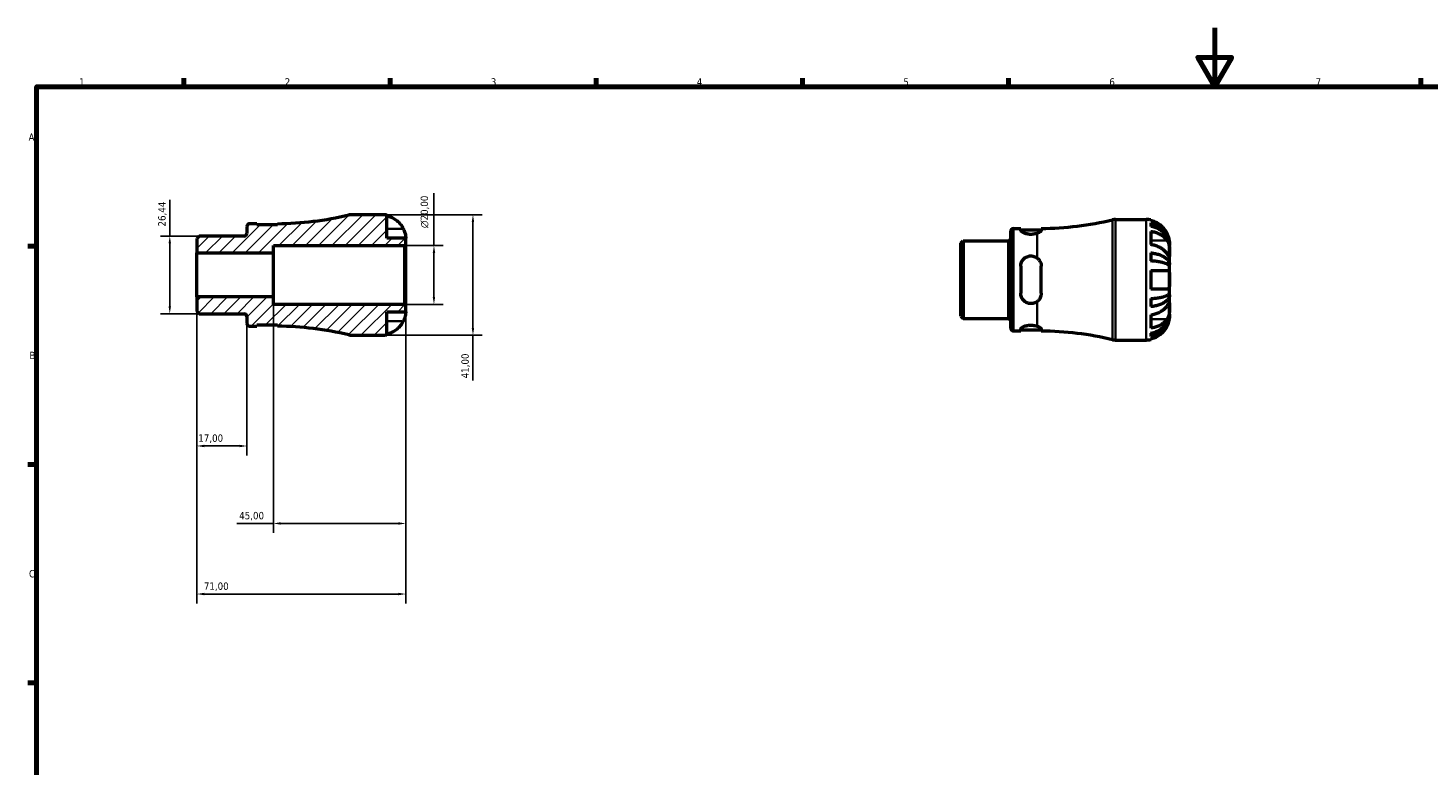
# Model space of a CAD drawing. Header units: millimetres. Extents: x 0 to 902, y 0 to 594.
# Tile 3 of 5: x 17 to 493, y 343 to 594. Entities that reach past the tile are written whole.
import ezdxf

# ---------------------------------------------------------------- set-up
doc = ezdxf.new("R2010")
doc.units = ezdxf.units.MM
for name, color, linetype, lineweight in [('Border (ISO)', 7, 'Continuous', 70), ('Dimension (ISO)', 7, 'Continuous', 25), ('Hatch (ISO)', 7, 'Continuous', 18), ('Visible (ISO)', 7, 'Continuous', 50), ('Visible Narrow (ISO)', 7, 'Continuous', 35)]:
    doc.layers.add(name, color=color, linetype=linetype, lineweight=lineweight)
doc.styles.add('Note Text (ISO)', font='tahoma.ttf')
doc.dimstyles.new('Default (ISO)', dxfattribs={"dimtxt": 2.5, "dimasz": 2.5, "dimexe": 3.175, "dimexo": 0, "dimgap": 0.762, "dimtad": 1, "dimrnd": 1e-08, "dimzin": 0, "dimtxsty": 'Note Text (ISO)', "dimcen": 0.09, "dimdle": 10, "dimclrd": 256, "dimclre": 256, "dimclrt": 232, "dimazin": 0, "dimtfac": 1.40208, "dimtmove": 0, "dimatfit": 3, "dimfxl": 1, "dimtolj": 1, "dimtzin": 0, "dimlwd": -1, "dimlwe": -1, "dimarcsym": 0})

# ---------------------------------------------------------------- blocks, each defined once
blk = doc.blocks.new('Borders Default Border')
at = {"layer": 'Border (ISO)'}
for p, q in [((70.08, 574), (70.08, 576.9)), ((140.17, 574), (140.17, 576.9)), ((210.25, 574), (210.25, 576.9)), ((280.33, 574), (280.33, 576.9)), ((350.42, 574), (350.42, 576.9)), ((490.58, 574), (490.58, 576.9)), ((20, 519.75), (17.1, 519.75)), ((20, 445.5), (17.1, 445.5)), ((20, 371.25), (17.1, 371.25))]:
    blk.add_line(p, q, dxfattribs=at)
at = {"layer": 'Border (ISO)', "flags": 128}
for points in [[(420.5, 594), (420.5, 574), (414.73, 584), (426.27, 584), (420.5, 574)], [(20, 20), (20, 574), (821, 574), (821, 20), (20, 20)]]:
    blk.add_lwpolyline(points, dxfattribs=at)
at = {"layer": 'Border (ISO)', "color": 232, "true_color": 0xca0064, "char_height": 2.5, "attachment_point": 7, "style": 'Note Text (ISO)'}
for s, insert in [('1', (34.48, 574.4)), ('2', (104.37, 574.4)), ('3', (174.43, 574.35)), ('4', (244.42, 574.4)), ('5', (314.64, 574.35)), ('6', (384.66, 574.35)), ('7', (454.77, 574.4)), ('A', (17.29, 555.62)), ('B', (17.59, 481.37)), ('C', (17.43, 407.08))]:
    blk.add_mtext(s, dxfattribs=dict(at, insert=insert))
blk = doc.blocks.new('*D7')
at = {"layer": 'Defpoints', "color": 0, "transparency": 16777216}
for p in [(65.29, 523.22), (75.29, 523.22), (75.29, 496.78)]:
    blk.add_point(p, dxfattribs=at)
at = {"layer": 'Dimension (ISO)', "transparency": 16777216}
for p, q in [((65.29, 523.22), (65.29, 535.53)), ((75.29, 523.22), (62.12, 523.22)), ((65.29, 499.28), (65.29, 520.72)), ((75.29, 496.78), (62.12, 496.78))]:
    blk.add_line(p, q, dxfattribs=at)
for points in [[(64.88, 520.72), (65.71, 520.72), (65.29, 523.22)], [(64.88, 499.28), (65.71, 499.28), (65.29, 496.78)]]:
    blk.add_solid(points, dxfattribs=at)
at = {"layer": 'Dimension (ISO)', "color": 232, "true_color": 0xca0064, "transparency": 16777216, "insert": (61.36, 526.48), "char_height": 2.5, "attachment_point": 1, "rotation": 90, "style": 'Note Text (ISO)'}
blk.add_mtext('\\A1;26,44', dxfattribs=at)
blk = doc.blocks.new('*D8')
at = {"layer": 'Defpoints', "color": 0, "transparency": 16777216}
for p in [(100.5, 502.5), (145.5, 499.59), (100.5, 425.47)]:
    blk.add_point(p, dxfattribs=at)
at = {"layer": 'Dimension (ISO)', "transparency": 16777216}
for p, q in [((100.5, 502.5), (100.5, 422.29)), ((145.5, 499.59), (145.5, 422.29)), ((100.5, 425.47), (88.13, 425.47)), ((143, 425.47), (103, 425.47))]:
    blk.add_line(p, q, dxfattribs=at)
for points in [[(103, 425.89), (103, 425.05), (100.5, 425.47)], [(143, 425.89), (143, 425.05), (145.5, 425.47)]]:
    blk.add_solid(points, dxfattribs=at)
at = {"layer": 'Dimension (ISO)', "color": 232, "true_color": 0xca0064, "transparency": 16777216, "insert": (88.89, 429.4), "char_height": 2.5, "attachment_point": 1, "style": 'Note Text (ISO)'}
blk.add_mtext('\\A1;45,00', dxfattribs=at)
blk = doc.blocks.new('*D9')
at = {"layer": 'Defpoints', "color": 0, "transparency": 16777216}
for p in [(145.09, 520), (155.09, 520), (145.09, 500)]:
    blk.add_point(p, dxfattribs=at)
at = {"layer": 'Dimension (ISO)', "transparency": 16777216}
for p, q in [((155.09, 520), (155.09, 537.82)), ((145.09, 520), (158.26, 520)), ((155.09, 502.5), (155.09, 517.5)), ((145.09, 500), (158.26, 500))]:
    blk.add_line(p, q, dxfattribs=at)
for points in [[(154.67, 517.5), (155.51, 517.5), (155.09, 520)], [(154.67, 502.5), (155.51, 502.5), (155.09, 500)]]:
    blk.add_solid(points, dxfattribs=at)
at = {"layer": 'Dimension (ISO)', "color": 232, "true_color": 0xca0064, "transparency": 16777216, "insert": (150.57, 525.94), "char_height": 2.5, "attachment_point": 1, "rotation": 90, "style": 'Note Text (ISO)'}
blk.add_mtext('\\A1;\\fAIGDT|b0|i0;\\H2.5000;\\ln\\fTahoma|b0|i0;\\H2.5000;20,00', dxfattribs=at)
blk = doc.blocks.new('*D10')
at = {"layer": 'Defpoints', "color": 0, "transparency": 16777216}
for p in [(137.5, 530.5), (137.5, 489.5), (168.35, 489.5)]:
    blk.add_point(p, dxfattribs=at)
at = {"layer": 'Dimension (ISO)', "transparency": 16777216}
for p, q in [((137.5, 530.5), (171.52, 530.5)), ((168.35, 528), (168.35, 492)), ((137.5, 489.5), (171.52, 489.5)), ((168.35, 489.5), (168.35, 474.07))]:
    blk.add_line(p, q, dxfattribs=at)
for points in [[(167.93, 528), (168.76, 528), (168.35, 530.5)], [(167.93, 492), (168.76, 492), (168.35, 489.5)]]:
    blk.add_solid(points, dxfattribs=at)
at = {"layer": 'Dimension (ISO)', "color": 232, "true_color": 0xca0064, "transparency": 16777216, "insert": (164.41, 474.83), "char_height": 2.5, "attachment_point": 1, "rotation": 90, "style": 'Note Text (ISO)'}
blk.add_mtext('\\A1;41,00', dxfattribs=at)
blk = doc.blocks.new('*D12')
at = {"layer": 'Defpoints', "color": 0, "transparency": 16777216}
for p in [(74.5, 502.5), (91.5, 493.5), (74.5, 451.82)]:
    blk.add_point(p, dxfattribs=at)
at = {"layer": 'Dimension (ISO)', "transparency": 16777216}
for p, q in [((74.5, 502.5), (74.5, 448.64)), ((91.5, 493.5), (91.5, 448.64)), ((89, 451.82), (77, 451.82))]:
    blk.add_line(p, q, dxfattribs=at)
for points in [[(77, 452.24), (77, 451.4), (74.5, 451.82)], [(89, 452.24), (89, 451.4), (91.5, 451.82)]]:
    blk.add_solid(points, dxfattribs=at)
at = {"layer": 'Dimension (ISO)', "color": 232, "true_color": 0xca0064, "transparency": 16777216, "insert": (74.98, 455.75), "char_height": 2.5, "attachment_point": 1, "style": 'Note Text (ISO)'}
blk.add_mtext('\\A1;17,00', dxfattribs=at)
blk = doc.blocks.new('*D13')
at = {"layer": 'Defpoints', "color": 0, "transparency": 16777216}
for p in [(74.5, 502.5), (145.5, 499.59), (74.5, 401.47)]:
    blk.add_point(p, dxfattribs=at)
at = {"layer": 'Dimension (ISO)', "transparency": 16777216}
for p, q in [((74.5, 502.5), (74.5, 398.3)), ((145.5, 499.59), (145.5, 398.3)), ((143, 401.47), (77, 401.47))]:
    blk.add_line(p, q, dxfattribs=at)
for points in [[(77, 401.89), (77, 401.05), (74.5, 401.47)], [(143, 401.89), (143, 401.05), (145.5, 401.47)]]:
    blk.add_solid(points, dxfattribs=at)
at = {"layer": 'Dimension (ISO)', "color": 232, "true_color": 0xca0064, "transparency": 16777216, "insert": (76.88, 405.4), "char_height": 2.5, "attachment_point": 1, "style": 'Note Text (ISO)'}
blk.add_mtext('\\A1;71,00', dxfattribs=at)

msp = doc.modelspace()

# ---------------------------------------------------------------- hatches: boundary and pattern name
at = {"layer": 'Hatch (ISO)'}
h = msp.add_hatch(dxfattribs=at)
h.set_pattern_fill('ANSI31', color=256, scale=25.4, style=0)
h.set_pattern_definition([(45, (0, 0), (-2.245064, 2.245064), [])])
edge = h.paths.add_edge_path()
edge.add_line((74.499, 497.573), (75.292, 496.779))
edge.add_line((75.292, 496.779), (90.574, 496.779))
edge.add_ellipse((90.574, 495.854), major_axis=(0, 0.925), ratio=1, start_angle=270, end_angle=360, ccw=False)
edge.add_line((91.499, 495.854), (91.499, 493.5))
edge.add_ellipse((92.424, 493.5), major_axis=(-0.925, 0), ratio=1, start_angle=0, end_angle=90)
edge.add_line((92.424, 492.575), (94.874, 492.575))
edge.add_line((94.874, 492.575), (94.874, 492.975))
edge.add_line((94.874, 492.975), (101.874, 492.975))
edge.add_line((101.874, 492.975), (101.874, 492.567))
edge.add_ellipse((100.499, 380.272), major_axis=(1.375, 112.295), ratio=1, start_angle=347.50261, end_angle=360, ccw=False)
edge.add_ellipse((127.078, 493.6), major_axis=(-0.936, -3.992), ratio=1, start_angle=0, end_angle=13.19891)
edge.add_line((127.078, 489.5), (137.499, 489.5))
edge.add_ellipse((137.499, 497.5), major_axis=(0, -8), ratio=1, start_angle=0, end_angle=11.53696)
edge.add_line((139.099, 489.662), (139.099, 497.5))
edge.add_line((139.099, 497.5), (145.499, 497.5))
edge.add_line((145.499, 497.5), (145.499, 499.59))
edge.add_line((145.499, 499.59), (145.089, 500))
edge.add_line((145.089, 500), (100.499, 500))
edge.add_line((100.499, 500), (100.499, 502.5))
edge.add_line((100.499, 502.5), (74.499, 502.5))
edge.add_line((74.499, 502.5), (74.499, 497.573))
edge = h.paths.add_edge_path()
edge.add_line((75.292, 523.221), (74.499, 522.427))
edge.add_line((74.499, 522.427), (74.499, 517.5))
edge.add_line((74.499, 517.5), (100.499, 517.5))
edge.add_line((100.499, 517.5), (100.499, 520))
edge.add_line((100.499, 520), (145.089, 520))
edge.add_line((145.089, 520), (145.499, 520.41))
edge.add_line((145.499, 520.41), (145.499, 522.5))
edge.add_line((145.499, 522.5), (139.099, 522.5))
edge.add_line((139.099, 522.5), (139.099, 530.338))
edge.add_ellipse((137.499, 522.5), major_axis=(1.6, 7.838), ratio=1, start_angle=0, end_angle=11.53696)
edge.add_line((137.499, 530.5), (127.078, 530.5))
edge.add_ellipse((127.078, 526.4), major_axis=(0, 4.1), ratio=1, start_angle=0, end_angle=13.19891)
edge.add_ellipse((100.499, 639.728), major_axis=(25.642, -109.337), ratio=1, start_angle=347.50261, end_angle=360, ccw=False)
edge.add_line((101.874, 527.433), (101.874, 527.025))
edge.add_line((101.874, 527.025), (94.874, 527.025))
edge.add_line((94.874, 527.025), (94.874, 527.425))
edge.add_line((94.874, 527.425), (92.424, 527.425))
edge.add_ellipse((92.424, 526.5), major_axis=(0, 0.925), ratio=1, start_angle=0, end_angle=90)
edge.add_line((91.499, 526.5), (91.499, 524.145))
edge.add_ellipse((90.574, 524.145), major_axis=(0.925, 0), ratio=1, start_angle=270, end_angle=360, ccw=False)
edge.add_line((90.574, 523.221), (75.292, 523.221))

# ---------------------------------------------------------------- linework, layer by layer
at = {"layer": 'Visible (ISO)'}
for p, q in [((137.499, 530.5), (127.078, 530.5)), ((139.099, 522.5), (139.099, 530.338)), ((386.733, 528.866), (397.154, 528.866)), ((398.754, 528.704), (398.754, 528.451)), ((91.499, 526.5), (91.499, 524.145)), ((94.874, 527.425), (92.424, 527.425)), ((94.874, 527.025), (94.874, 527.425)), ((101.874, 527.025), (94.874, 527.025)), ((101.874, 527.433), (101.874, 527.025)), ((351.154, 491.866), (351.154, 524.866)), ((352.079, 525.791), (354.529, 525.791)), ((354.529, 525.791), (354.529, 525.173)), ((354.529, 525.391), (361.529, 525.391)), ((361.529, 525.181), (361.529, 525.799)), ((398.754, 527.677), (398.754, 526.533)), ((398.754, 524.831), (398.754, 520.305)), ((75.292, 523.221), (74.499, 522.427)), ((74.499, 522.427), (74.499, 517.5)), ((90.574, 523.221), (75.292, 523.221)), ((100.499, 517.5), (100.499, 520)), ((100.499, 520), (145.089, 520)), ((145.499, 522.5), (139.099, 522.5)), ((145.089, 520), (145.499, 520.41)), ((145.089, 520), (145.089, 500)), ((145.499, 520.41), (145.499, 522.5)), ((145.499, 499.59), (145.499, 520.41)), ((334.154, 520.793), (334.947, 521.586)), ((334.154, 495.939), (334.154, 520.793)), ((334.947, 521.586), (350.229, 521.586)), ((334.947, 521.586), (334.947, 495.145)), ((405.154, 520.061), (405.146, 520.061)), ((405.154, 520.061), (405.154, 520.866)), ((405.154, 519.755), (405.154, 520.061)), ((405.154, 517.205), (405.154, 519.755)), ((74.499, 517.5), (100.499, 517.5)), ((74.499, 502.5), (74.499, 517.5)), ((100.499, 502.5), (100.499, 517.5)), ((398.754, 517.509), (398.754, 514.747)), ((405.154, 513.516), (405.154, 517.205)), ((354.529, 512.966), (354.529, 503.766)), ((361.529, 503.766), (361.529, 512.966)), ((398.754, 511.566), (398.754, 505.166)), ((405.154, 513.516), (404.595, 513.516)), ((405.154, 512.777), (405.154, 513.516)), ((405.154, 508.366), (405.154, 512.777)), ((405.154, 503.954), (405.154, 508.366)), ((100.499, 502.5), (74.499, 502.5)), ((74.499, 502.5), (74.499, 497.573)), ((100.499, 500), (100.499, 502.5)), ((145.089, 500), (100.499, 500)), ((145.499, 499.59), (145.089, 500)), ((398.754, 501.985), (398.754, 499.223)), ((405.154, 503.215), (404.595, 503.215)), ((405.154, 503.215), (405.154, 503.954)), ((405.154, 499.527), (405.154, 503.215)), ((74.499, 497.573), (75.292, 496.779)), ((75.292, 496.779), (90.574, 496.779)), ((91.499, 495.854), (91.499, 493.5)), ((139.099, 489.662), (139.099, 497.5)), ((139.099, 497.5), (145.499, 497.5)), ((145.499, 497.5), (145.499, 499.59)), ((334.154, 495.939), (334.947, 495.145)), ((334.947, 495.145), (350.229, 495.145)), ((398.754, 496.426), (398.754, 491.901)), ((405.154, 496.67), (405.146, 496.67)), ((405.154, 496.976), (405.154, 499.527)), ((405.154, 496.67), (405.154, 496.976)), ((405.154, 495.866), (405.154, 496.67)), ((92.424, 492.575), (94.874, 492.575)), ((94.874, 492.575), (94.874, 492.975)), ((94.874, 492.975), (101.874, 492.975)), ((101.874, 492.975), (101.874, 492.567)), ((352.079, 490.941), (354.529, 490.941)), ((354.529, 491.559), (354.529, 490.941)), ((354.529, 491.341), (361.529, 491.341)), ((361.529, 490.932), (361.529, 491.55)), ((398.754, 490.198), (398.754, 489.054)), ((127.078, 489.5), (137.499, 489.5)), ((386.733, 487.866), (397.154, 487.866)), ((398.754, 488.281), (398.754, 488.027))]:
    msp.add_line(p, q, dxfattribs=at)
for centre, radius, start, end in [((100.499, 639.728), 112.303, 270.70153, 283.19891), ((127.078, 526.4), 4.1, 90, 103.19891), ((137.499, 522.5), 8, 78.46304, 90), ((360.154, 638.094), 112.303, 270.70153, 283.19891), ((386.733, 524.766), 4.1, 90, 103.19891), ((397.154, 520.866), 8, 78.46304, 90), ((90.574, 524.145), 0.925, 270, 0), ((92.424, 526.5), 0.925, 90, 180), ((352.079, 524.866), 0.925, 90, 180), ((350.229, 522.511), 0.925, 270, 0), ((90.574, 495.854), 0.925, 0, 90), ((350.229, 494.22), 0.925, 0, 90), ((92.424, 493.5), 0.925, 180, 270), ((100.499, 380.272), 112.303, 76.80109, 89.29847), ((352.079, 491.866), 0.925, 180, 270), ((360.154, 378.637), 112.303, 76.80109, 89.29847), ((127.078, 493.6), 4.1, 256.80109, 270), ((137.499, 497.5), 8, 270, 281.53696), ((386.733, 491.966), 4.1, 256.80109, 270), ((397.154, 495.866), 8, 270, 281.53696)]:
    msp.add_arc(centre, radius, start, end, dxfattribs=at)
for points, knots in [([(139.099, 530.085), (139.607, 529.98), (140.103, 529.823), (140.998, 529.45), (141.477, 529.197), (142.371, 528.595), (142.785, 528.246), (143.485, 527.541), (143.834, 527.118), (144.341, 526.351), (144.526, 526.024), (144.682, 525.7)], [0.1517835, 0.1517835, 0.1517835, 0.1517835, 0.29453183, 0.29453183, 0.44272575, 0.44272575, 0.59091966, 0.59091966, 0.74090906, 0.74090906, 0.84386421, 0.84386421, 0.84386421, 0.84386421]), ([(404.337, 524.066), (404.181, 524.39), (403.997, 524.717), (403.489, 525.484), (403.14, 525.907), (402.44, 526.612), (402.026, 526.961), (401.132, 527.562), (400.653, 527.815), (399.758, 528.188), (399.262, 528.346), (398.754, 528.451)], [4.03217579, 4.03217579, 4.03217579, 4.03217579, 4.13513094, 4.13513094, 4.28512034, 4.28512034, 4.43331426, 4.43331426, 4.58150818, 4.58150818, 4.72425651, 4.72425651, 4.72425651, 4.72425651]), ([(144.682, 525.7), (144.747, 525.564), (144.809, 525.427), (144.956, 525.082), (145.035, 524.875), (145.172, 524.474), (145.23, 524.281), (145.344, 523.846), (145.391, 523.615), (145.469, 523.127), (145.486, 522.902), (145.501, 522.584), (145.499, 522.5), (145.499, 522.5)], [-0.5159245, -0.5159245, -0.5159245, -0.5159245, -0.47074715, -0.47074715, -0.40311077, -0.40311077, -0.33740557, -0.33740557, -0.24866964, -0.24866964, -0.12673966, -0.12673966, 0, 0, 0, 0]), ([(360.154, 524.15), (359.917, 524.066), (359.648, 523.989), (358.937, 523.841), (358.471, 523.794), (358.029, 523.794), (357.587, 523.794), (357.121, 523.841), (356.272, 524.017), (355.888, 524.144), (355.266, 524.415), (354.99, 524.58), (354.621, 524.897), (354.529, 525.049), (354.529, 525.173)], [-0.22207437, -0.22207437, -0.22207437, -0.22207437, -0.1325158, -0.1325158, 0, 0, 0, 0.1325158, 0.1325158, 0.2650316, 0.2650316, 0.40568543, 0.40568543, 0.54633926, 0.54633926, 0.54633926, 0.54633926]), ([(361.529, 525.181), (361.529, 525.163), (361.527, 525.145), (361.519, 525.104), (361.512, 525.082), (361.483, 525.01), (361.452, 524.958), (361.291, 524.757), (361.09, 524.599), (360.628, 524.342), (360.406, 524.24), (360.154, 524.15)], [-0.33746299, -0.33746299, -0.33746299, -0.33746299, -0.31683558, -0.31683558, -0.29323396, -0.29323396, -0.2416277, -0.2416277, -0.09880991, -0.09880991, -0.00001656, -0.00001656, -0.00001656, -0.00001656]), ([(398.754, 527.677), (399.267, 527.576), (399.769, 527.423), (400.668, 527.061), (401.148, 526.818), (402.043, 526.238), (402.458, 525.902), (403.157, 525.225), (403.504, 524.821), (404.102, 523.952), (404.354, 523.487), (404.733, 522.6), (404.895, 522.096), (405.105, 521.068), (405.154, 520.542), (405.154, 520.061)], [0.1517731, 0.1517731, 0.1517731, 0.1517731, 0.2959053, 0.2959053, 0.44402, 0.44402, 0.5921347, 0.5921347, 0.7405595, 0.7405595, 0.8889844, 0.8889844, 1.0379976, 1.0379976, 1.1870108, 1.1870108, 1.1870108, 1.1870108]), ([(405.154, 519.755), (405.154, 520.183), (405.105, 520.651), (404.895, 521.566), (404.733, 522.014), (404.354, 522.804), (404.102, 523.218), (403.504, 523.991), (403.157, 524.351), (402.458, 524.953), (402.043, 525.252), (401.148, 525.768), (400.668, 525.985), (399.769, 526.307), (399.267, 526.443), (398.754, 526.533)], [3.5727317, 3.5727317, 3.5727317, 3.5727317, 3.721745, 3.721745, 3.8707582, 3.8707582, 4.019183, 4.019183, 4.1676079, 4.1676079, 4.3157226, 4.3157226, 4.4638373, 4.4638373, 4.6079695, 4.6079695, 4.6079695, 4.6079695]), ([(398.754, 524.831), (399.262, 524.757), (399.758, 524.645), (400.653, 524.381), (401.132, 524.203), (402.026, 523.777), (402.44, 523.531), (403.14, 523.032), (403.489, 522.733), (403.997, 522.191), (404.181, 521.959), (404.337, 521.73)], [0.1517835, 0.1517835, 0.1517835, 0.1517835, 0.29453183, 0.29453183, 0.44272575, 0.44272575, 0.59091966, 0.59091966, 0.74090906, 0.74090906, 0.84386421, 0.84386421, 0.84386421, 0.84386421]), ([(405.154, 520.866), (405.154, 520.866), (405.156, 520.942), (405.144, 521.218), (405.132, 521.396), (405.074, 521.828), (405.03, 522.073), (404.918, 522.529), (404.862, 522.726), (404.732, 523.124), (404.659, 523.324), (404.503, 523.706), (404.423, 523.887), (404.337, 524.066)], [-2.21111993, -2.21111993, -2.21111993, -2.21111993, -2.0898399, -2.0898399, -1.98614814, -1.98614814, -1.88775858, -1.88775858, -1.81973063, -1.81973063, -1.75376732, -1.75376732, -1.69399568, -1.69399568, -1.69399568, -1.69399568]), ([(404.337, 517.205), (404.181, 517.434), (403.997, 517.665), (403.489, 518.207), (403.14, 518.506), (402.44, 519.005), (402.026, 519.252), (401.132, 519.677), (400.653, 519.856), (399.758, 520.12), (399.262, 520.231), (398.754, 520.305)], [4.03217579, 4.03217579, 4.03217579, 4.03217579, 4.13513094, 4.13513094, 4.28512034, 4.28512034, 4.43331426, 4.43331426, 4.58150818, 4.58150818, 4.72425651, 4.72425651, 4.72425651, 4.72425651]), ([(404.337, 521.73), (404.404, 521.631), (404.469, 521.523), (404.615, 521.246), (404.693, 521.069), (404.828, 520.693), (404.885, 520.497), (404.999, 520.012), (405.046, 519.722), (405.124, 519.023), (405.141, 518.623), (405.156, 517.858), (405.154, 517.503), (405.154, 517.205)], [-0.51605321, -0.51605321, -0.51605321, -0.51605321, -0.46927389, -0.46927389, -0.40272959, -0.40272959, -0.33754407, -0.33754407, -0.24860938, -0.24860938, -0.12674173, -0.12674173, 0, 0, 0, 0]), ([(354.529, 512.966), (354.529, 513.418), (354.621, 513.894), (354.99, 514.765), (355.266, 515.16), (355.888, 515.767), (356.272, 516.027), (357.121, 516.377), (357.587, 516.466), (358.471, 516.466), (358.937, 516.377), (359.648, 516.084), (359.917, 515.928), (360.154, 515.747)], [0.53228216, 0.53228216, 0.53228216, 0.53228216, 0.67293599, 0.67293599, 0.81358982, 0.81358982, 0.94610562, 0.94610562, 1.07862142, 1.07862142, 1.21113722, 1.21113722, 1.30069578, 1.30069578, 1.30069578, 1.30069578]), ([(360.154, 515.747), (360.344, 515.602), (360.517, 515.438), (360.873, 515.028), (361.043, 514.772), (361.301, 514.24), (361.395, 513.967), (361.483, 513.547), (361.504, 513.406), (361.525, 513.165), (361.529, 513.066), (361.529, 512.966)], [-0.33780606, -0.33780606, -0.33780606, -0.33780606, -0.2631757, -0.2631757, -0.16628168, -0.16628168, -0.07560271, -0.07560271, -0.03105233, -0.03105233, 0, 0, 0, 0]), ([(398.754, 517.509), (399.267, 517.456), (399.769, 517.375), (400.668, 517.186), (401.148, 517.058), (402.043, 516.754), (402.458, 516.578), (403.157, 516.223), (403.504, 516.012), (404.102, 515.556), (404.354, 515.312), (404.733, 514.847), (404.895, 514.583), (405.105, 514.044), (405.154, 513.769), (405.154, 513.516)], [0.1517731, 0.1517731, 0.1517731, 0.1517731, 0.2959053, 0.2959053, 0.44402, 0.44402, 0.5921347, 0.5921347, 0.7405595, 0.7405595, 0.8889844, 0.8889844, 1.0379976, 1.0379976, 1.1870108, 1.1870108, 1.1870108, 1.1870108]), ([(405.154, 512.777), (405.154, 512.902), (405.105, 513.038), (404.895, 513.304), (404.733, 513.434), (404.354, 513.663), (404.102, 513.784), (403.504, 514.008), (403.157, 514.113), (402.458, 514.288), (402.043, 514.375), (401.148, 514.525), (400.668, 514.588), (399.769, 514.681), (399.267, 514.721), (398.754, 514.747)], [3.5727317, 3.5727317, 3.5727317, 3.5727317, 3.721745, 3.721745, 3.8707582, 3.8707582, 4.019183, 4.019183, 4.1676079, 4.1676079, 4.3157226, 4.3157226, 4.4638373, 4.4638373, 4.6079695, 4.6079695, 4.6079695, 4.6079695]), ([(405.154, 517.205), (405.154, 517.057), (405.154, 516.924), (405.153, 516.684), (405.152, 516.58), (405.141, 516.37), (405.127, 516.295), (405.065, 516.254), (405.02, 516.281), (404.908, 516.402), (404.852, 516.473), (404.721, 516.649), (404.647, 516.753), (404.495, 516.973), (404.418, 517.085), (404.337, 517.205)], [0, 0, 0, 0, 0.0626039, 0.0626039, 0.12946018, 0.12946018, 0.23227607, 0.23227607, 0.32766079, 0.32766079, 0.39439512, 0.39439512, 0.45981717, 0.45981717, 0.51643089, 0.51643089, 0.51643089, 0.51643089]), ([(398.754, 511.566), (399.262, 511.566), (399.758, 511.566), (400.653, 511.566), (401.132, 511.566), (402.026, 511.566), (402.44, 511.566), (403.14, 511.566), (403.489, 511.566), (403.997, 511.566), (404.181, 511.566), (404.337, 511.566)], [0.1517835, 0.1517835, 0.1517835, 0.1517835, 0.29453183, 0.29453183, 0.44272575, 0.44272575, 0.59091966, 0.59091966, 0.74090906, 0.74090906, 0.84386421, 0.84386421, 0.84386421, 0.84386421]), ([(404.337, 511.566), (404.402, 511.566), (404.464, 511.557), (404.611, 511.512), (404.69, 511.465), (404.827, 511.329), (404.885, 511.242), (404.999, 510.99), (405.046, 510.811), (405.124, 510.311), (405.141, 509.971), (405.156, 509.206), (405.154, 508.788), (405.154, 508.366)], [-0.5159245, -0.5159245, -0.5159245, -0.5159245, -0.47074715, -0.47074715, -0.40311077, -0.40311077, -0.33740557, -0.33740557, -0.24866964, -0.24866964, -0.12673966, -0.12673966, 0, 0, 0, 0]), ([(404.337, 505.166), (404.181, 505.166), (403.997, 505.166), (403.489, 505.166), (403.14, 505.166), (402.44, 505.166), (402.026, 505.166), (401.132, 505.166), (400.653, 505.166), (399.758, 505.166), (399.262, 505.166), (398.754, 505.166)], [4.03217579, 4.03217579, 4.03217579, 4.03217579, 4.13513094, 4.13513094, 4.28512034, 4.28512034, 4.43331426, 4.43331426, 4.58150818, 4.58150818, 4.72425651, 4.72425651, 4.72425651, 4.72425651]), ([(405.154, 508.366), (405.154, 507.962), (405.156, 507.561), (405.144, 506.865), (405.132, 506.568), (405.074, 506.056), (405.03, 505.842), (404.918, 505.55), (404.862, 505.452), (404.732, 505.3), (404.659, 505.246), (404.503, 505.181), (404.423, 505.166), (404.337, 505.166)], [-2.21111993, -2.21111993, -2.21111993, -2.21111993, -2.0898399, -2.0898399, -1.98614814, -1.98614814, -1.88775858, -1.88775858, -1.81973063, -1.81973063, -1.75376732, -1.75376732, -1.69399568, -1.69399568, -1.69399568, -1.69399568]), ([(360.154, 500.985), (359.917, 500.804), (359.648, 500.648), (358.937, 500.355), (358.471, 500.266), (358.029, 500.266), (357.587, 500.266), (357.121, 500.355), (356.272, 500.704), (355.888, 500.965), (355.266, 501.571), (354.99, 501.966), (354.621, 502.837), (354.529, 503.314), (354.529, 503.766)], [-0.22207437, -0.22207437, -0.22207437, -0.22207437, -0.1325158, -0.1325158, 0, 0, 0, 0.1325158, 0.1325158, 0.2650316, 0.2650316, 0.40568543, 0.40568543, 0.54633926, 0.54633926, 0.54633926, 0.54633926]), ([(361.529, 503.766), (361.529, 503.699), (361.527, 503.633), (361.519, 503.491), (361.512, 503.416), (361.483, 503.177), (361.452, 503.016), (361.291, 502.42), (361.09, 502.01), (360.628, 501.401), (360.406, 501.177), (360.154, 500.985)], [-0.33746299, -0.33746299, -0.33746299, -0.33746299, -0.31683558, -0.31683558, -0.29323396, -0.29323396, -0.2416277, -0.2416277, -0.09880991, -0.09880991, -0.00001656, -0.00001656, -0.00001656, -0.00001656]), ([(398.754, 501.985), (399.267, 502.011), (399.769, 502.051), (400.668, 502.144), (401.148, 502.207), (402.043, 502.357), (402.458, 502.444), (403.157, 502.619), (403.504, 502.723), (404.102, 502.948), (404.354, 503.068), (404.733, 503.298), (404.895, 503.428), (405.105, 503.694), (405.154, 503.83), (405.154, 503.954)], [0.1517731, 0.1517731, 0.1517731, 0.1517731, 0.2959053, 0.2959053, 0.44402, 0.44402, 0.5921347, 0.5921347, 0.7405595, 0.7405595, 0.8889844, 0.8889844, 1.0379976, 1.0379976, 1.1870108, 1.1870108, 1.1870108, 1.1870108]), ([(405.154, 503.215), (405.154, 502.963), (405.105, 502.688), (404.895, 502.148), (404.733, 501.884), (404.354, 501.419), (404.102, 501.175), (403.504, 500.72), (403.157, 500.508), (402.458, 500.153), (402.043, 499.977), (401.148, 499.673), (400.668, 499.546), (399.769, 499.356), (399.267, 499.276), (398.754, 499.223)], [3.5727317, 3.5727317, 3.5727317, 3.5727317, 3.721745, 3.721745, 3.8707582, 3.8707582, 4.019183, 4.019183, 4.1676079, 4.1676079, 4.3157226, 4.3157226, 4.4638373, 4.4638373, 4.6079695, 4.6079695, 4.6079695, 4.6079695]), ([(404.337, 499.527), (404.404, 499.626), (404.469, 499.721), (404.615, 499.932), (404.693, 500.043), (404.828, 500.227), (404.885, 500.302), (404.999, 500.431), (405.046, 500.468), (405.124, 500.459), (405.141, 500.377), (405.156, 500.062), (405.154, 499.826), (405.154, 499.527)], [-0.51605321, -0.51605321, -0.51605321, -0.51605321, -0.46927389, -0.46927389, -0.40272959, -0.40272959, -0.33754407, -0.33754407, -0.24860938, -0.24860938, -0.12674173, -0.12674173, 0, 0, 0, 0]), ([(145.499, 497.5), (145.499, 497.5), (145.5, 497.423), (145.489, 497.147), (145.477, 496.969), (145.419, 496.538), (145.375, 496.293), (145.263, 495.836), (145.207, 495.64), (145.077, 495.242), (145.004, 495.042), (144.848, 494.66), (144.767, 494.479), (144.682, 494.3)], [-2.21111993, -2.21111993, -2.21111993, -2.21111993, -2.0898399, -2.0898399, -1.98614814, -1.98614814, -1.88775858, -1.88775858, -1.81973063, -1.81973063, -1.75376732, -1.75376732, -1.69399568, -1.69399568, -1.69399568, -1.69399568]), ([(398.754, 496.426), (399.262, 496.501), (399.758, 496.612), (400.653, 496.876), (401.132, 497.054), (402.026, 497.48), (402.44, 497.726), (403.14, 498.225), (403.489, 498.524), (403.997, 499.066), (404.181, 499.298), (404.337, 499.527)], [0.1517835, 0.1517835, 0.1517835, 0.1517835, 0.29453183, 0.29453183, 0.44272575, 0.44272575, 0.59091966, 0.59091966, 0.74090906, 0.74090906, 0.84386421, 0.84386421, 0.84386421, 0.84386421]), ([(398.754, 490.198), (399.267, 490.289), (399.769, 490.425), (400.668, 490.747), (401.148, 490.963), (402.043, 491.479), (402.458, 491.778), (403.157, 492.381), (403.504, 492.74), (404.102, 493.514), (404.354, 493.928), (404.733, 494.717), (404.895, 495.165), (405.105, 496.081), (405.154, 496.548), (405.154, 496.976)], [0.1517731, 0.1517731, 0.1517731, 0.1517731, 0.2959053, 0.2959053, 0.44402, 0.44402, 0.5921347, 0.5921347, 0.7405595, 0.7405595, 0.8889844, 0.8889844, 1.0379976, 1.0379976, 1.1870108, 1.1870108, 1.1870108, 1.1870108]), ([(405.154, 496.67), (405.154, 496.189), (405.105, 495.664), (404.895, 494.635), (404.733, 494.132), (404.354, 493.245), (404.102, 492.779), (403.504, 491.91), (403.157, 491.507), (402.458, 490.83), (402.043, 490.494), (401.148, 489.914), (400.668, 489.67), (399.769, 489.309), (399.267, 489.156), (398.754, 489.054)], [3.5727317, 3.5727317, 3.5727317, 3.5727317, 3.721745, 3.721745, 3.8707582, 3.8707582, 4.019183, 4.019183, 4.1676079, 4.1676079, 4.3157226, 4.3157226, 4.4638373, 4.4638373, 4.6079695, 4.6079695, 4.6079695, 4.6079695]), ([(404.337, 495.001), (404.181, 494.772), (403.997, 494.541), (403.489, 493.999), (403.14, 493.7), (402.44, 493.201), (402.026, 492.954), (401.132, 492.529), (400.653, 492.35), (399.758, 492.086), (399.262, 491.975), (398.754, 491.901)], [4.03217579, 4.03217579, 4.03217579, 4.03217579, 4.13513094, 4.13513094, 4.28512034, 4.28512034, 4.43331426, 4.43331426, 4.58150818, 4.58150818, 4.72425651, 4.72425651, 4.72425651, 4.72425651]), ([(405.154, 499.527), (405.154, 499.379), (405.154, 499.218), (405.153, 498.859), (405.152, 498.662), (405.141, 498.137), (405.127, 497.802), (405.065, 497.146), (405.02, 496.833), (404.908, 496.319), (404.852, 496.116), (404.721, 495.734), (404.647, 495.558), (404.495, 495.252), (404.418, 495.121), (404.337, 495.001)], [0, 0, 0, 0, 0.0626039, 0.0626039, 0.12946018, 0.12946018, 0.23227607, 0.23227607, 0.32766079, 0.32766079, 0.39439512, 0.39439512, 0.45981717, 0.45981717, 0.51643089, 0.51643089, 0.51643089, 0.51643089]), ([(404.337, 492.666), (404.402, 492.802), (404.464, 492.939), (404.611, 493.284), (404.69, 493.491), (404.827, 493.892), (404.885, 494.085), (404.999, 494.52), (405.046, 494.751), (405.124, 495.238), (405.141, 495.464), (405.156, 495.782), (405.154, 495.866), (405.154, 495.866)], [-0.5159245, -0.5159245, -0.5159245, -0.5159245, -0.47074715, -0.47074715, -0.40311077, -0.40311077, -0.33740557, -0.33740557, -0.24866964, -0.24866964, -0.12673966, -0.12673966, 0, 0, 0, 0]), ([(144.682, 494.3), (144.526, 493.976), (144.341, 493.649), (143.834, 492.882), (143.485, 492.459), (142.785, 491.754), (142.371, 491.405), (141.477, 490.803), (140.998, 490.55), (140.103, 490.177), (139.607, 490.02), (139.099, 489.915)], [4.03217579, 4.03217579, 4.03217579, 4.03217579, 4.13513094, 4.13513094, 4.28512034, 4.28512034, 4.43331426, 4.43331426, 4.58150818, 4.58150818, 4.72425651, 4.72425651, 4.72425651, 4.72425651]), ([(354.529, 491.559), (354.529, 491.683), (354.621, 491.835), (354.99, 492.152), (355.266, 492.316), (355.888, 492.587), (356.272, 492.714), (357.121, 492.89), (357.587, 492.938), (358.471, 492.938), (358.937, 492.89), (359.648, 492.743), (359.917, 492.666), (360.154, 492.581)], [0.53228216, 0.53228216, 0.53228216, 0.53228216, 0.67293599, 0.67293599, 0.81358982, 0.81358982, 0.94610562, 0.94610562, 1.07862142, 1.07862142, 1.21113722, 1.21113722, 1.30069578, 1.30069578, 1.30069578, 1.30069578]), ([(360.154, 492.581), (360.344, 492.513), (360.517, 492.439), (360.873, 492.261), (361.043, 492.155), (361.301, 491.952), (361.395, 491.856), (361.483, 491.72), (361.504, 491.677), (361.525, 491.606), (361.529, 491.578), (361.529, 491.55)], [-0.33780606, -0.33780606, -0.33780606, -0.33780606, -0.2631757, -0.2631757, -0.16628168, -0.16628168, -0.07560271, -0.07560271, -0.03105233, -0.03105233, 0, 0, 0, 0]), ([(398.754, 488.281), (399.262, 488.386), (399.758, 488.543), (400.653, 488.916), (401.132, 489.169), (402.026, 489.771), (402.44, 490.12), (403.14, 490.825), (403.489, 491.248), (403.997, 492.015), (404.181, 492.341), (404.337, 492.666)], [0.1517835, 0.1517835, 0.1517835, 0.1517835, 0.29453183, 0.29453183, 0.44272575, 0.44272575, 0.59091966, 0.59091966, 0.74090906, 0.74090906, 0.84386421, 0.84386421, 0.84386421, 0.84386421])]:
    msp.add_open_spline(points, degree=3, knots=knots, dxfattribs=at)
at = {"layer": 'Visible Narrow (ISO)'}
for p, q in [((385.797, 488.225), (385.797, 528.506)), ((386.733, 528.613), (386.733, 488.118)), ((397.154, 488.118), (397.154, 528.613)), ((144.402, 525.7), (139.378, 525.7)), ((352.079, 525.576), (352.079, 491.155)), ((360.154, 516.292), (360.154, 523.884)), ((350.229, 495.308), (350.229, 521.424)), ((404.058, 521.73), (399.033, 521.73)), ((360.154, 492.848), (360.154, 500.44)), ((404.058, 495.001), (399.033, 495.001)), ((144.402, 494.3), (139.378, 494.3))]:
    msp.add_line(p, q, dxfattribs=at)

# ---------------------------------------------------------------- block references
msp.add_blockref('Borders Default Border', (0, 0))

# ---------------------------------------------------------------- dimensions: what is measured, and where the dimension line sits
at = {"layer": 'Dimension (ISO)'}
dim = msp.add_linear_dim(base=(155.089, 520), p1=(145.089, 500), p2=(145.089, 520), angle=90, text='\\fAIGDT|b0|i0;\\H2.5000;\\ln\\fTahoma|b0|i0;\\H2.5000;<>', dimstyle='Default (ISO)', override={"dimdec": 2, "dimtp": 0, "dimtm": 0, "dimtdec": 2, "dimtofl": 0, "dimatfit": 2}, dxfattribs=at)
dim.commit()
dim.dimension.update_dxf_attribs({"geometry": '*D9', "text_midpoint": (155.089, 531.5), "dimtype": 160})
for base, p1, p2, angle, override, picture, middle in [((65.292, 523.221), (75.292, 496.779), (75.292, 523.221), 270, {"dimdec": 2, "dimtp": 0, "dimtm": 0, "dimtdec": 2, "dimtofl": 0, "dimatfit": 2}, '*D7', (65.292, 530.623)), ((168.345, 489.5), (137.499, 530.5), (137.499, 489.5), 90, {"dimdec": 2, "dimtp": 0, "dimtm": 0, "dimtdec": 2, "dimtofl": 0, "dimatfit": 2}, '*D10', (168.345, 479)), ((74.499, 451.82), (91.499, 493.5), (74.499, 502.5), 180, {"dimdec": 2, "dimtp": 0, "dimtm": 0, "dimtdec": 2, "dimtofl": 0, "dimatfit": 1}, '*D12', (78.999, 451.82)), ((74.499, 401.47), (145.499, 499.59), (74.499, 502.5), 180, {"dimdec": 2, "dimtp": 0, "dimtm": 0, "dimtdec": 2, "dimtofl": 0, "dimatfit": 1}, '*D13', (80.999, 401.47)), ((100.499, 425.47), (145.499, 499.59), (100.499, 502.5), 180, {"dimdec": 2, "dimtp": 0, "dimtm": 0, "dimtdec": 2, "dimtofl": 0, "dimatfit": 2}, '*D8', (93.066, 425.47))]:
    dim = msp.add_linear_dim(base=base, p1=p1, p2=p2, angle=angle, dimstyle='Default (ISO)', override=override, dxfattribs=at)
    dim.commit()
    dim.dimension.update_dxf_attribs({"geometry": picture, "text_midpoint": middle, "dimtype": 160})

doc.saveas('drawing.dxf')
